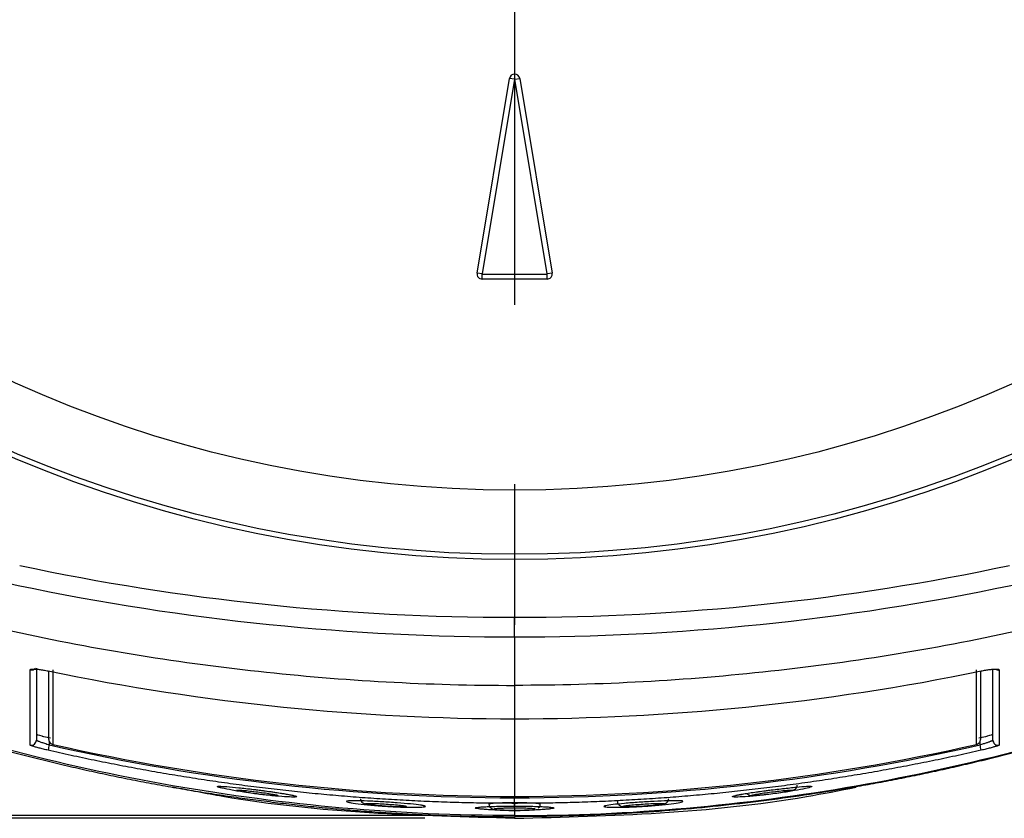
# Model space of a CAD drawing. Header units: millimetres. Extents: x 0 to 776, y 0 to 594.
# Tile 19 of 52: x 115 to 153, y 369 to 400. Entities that reach past the tile are written whole.
import ezdxf

# ---------------------------------------------------------------- set-up
doc = ezdxf.new("R2010")
doc.units = ezdxf.units.MM
doc.header["$LTSCALE"] = 2.75
doc.linetypes.add('CENTERX2', pattern=[20.32, 12.7, -2.54, 2.54, -2.54])
doc.layers.add('CENTER', color=40, linetype='CENTERX2')
doc.layers.add('DIMENSIONS', color=140, linetype='Continuous', lineweight=25)
doc.styles.add('SLDTEXTSTYLE0', font='TXT', dxfattribs={"width": 0.7})
doc.dimstyles.new('SLDDIMSTYLE0', dxfattribs={"dimtxt": 5.934521, "dimasz": 9.0805, "dimexe": 0, "dimexo": 0.0625, "dimgap": 1.48363, "dimtad": 0, "dimtih": 1, "dimtoh": 1, "dimdec": 1, "dimrnd": 1e-09, "dimzin": 4, "dimdsep": 46, "dimtxsty": 'SLDTEXTSTYLE0', "dimsah": 1, "dimcen": 0.09, "dimadec": 0, "dimazin": 1, "dimtfac": 1, "dimtdec": 1, "dimtofl": 0, "dimtmove": 0, "dimatfit": 3, "dimfxl": 0, "dimfrac": 2, "dimtolj": 1, "dimtzin": 12, "dimarcsym": 0})
doc.dimstyles.new('SLDDIMSTYLE1', dxfattribs={"dimtxt": 5.934521, "dimasz": 9.0805, "dimexe": 0, "dimexo": 0.0625, "dimgap": 1.48363, "dimtad": 0, "dimtih": 1, "dimtoh": 1, "dimdec": 1, "dimrnd": 1e-09, "dimzin": 12, "dimdsep": 46, "dimtxsty": 'SLDTEXTSTYLE0', "dimsah": 1, "dimcen": 0.09, "dimadec": 0, "dimazin": 3, "dimtfac": 1, "dimtdec": 1, "dimtofl": 0, "dimtmove": 0, "dimatfit": 3, "dimfxl": 0, "dimfrac": 2, "dimtolj": 1, "dimtzin": 12, "dimarcsym": 0})
doc.dimstyles.new('SLDDIMSTYLE5', dxfattribs={"dimtxt": 5.934521, "dimasz": 9.0805, "dimexe": 0, "dimexo": 0.0625, "dimgap": 1.48363, "dimtad": 0, "dimtih": 1, "dimtoh": 1, "dimdec": 1, "dimrnd": 1e-09, "dimzin": 12, "dimdsep": 46, "dimtxsty": 'SLDTEXTSTYLE0', "dimsah": 1, "dimcen": 0, "dimadec": 0, "dimazin": 3, "dimtfac": 1, "dimtdec": 1, "dimtofl": 0, "dimtmove": 0, "dimatfit": 3, "dimfxl": 0, "dimfrac": 2, "dimtolj": 1, "dimtzin": 12, "dimarcsym": 0})

# ---------------------------------------------------------------- blocks, each defined once
blk = doc.blocks.new('_D_20')
at = {"layer": 'DIMENSIONS'}
for p, q in [((78.056, 429.326), (56.414, 429.326)), ((65.145, 429.326), (65.145, 412.12)), ((56.328, 401.36), (54.335, 401.36)), ((54.335, 401.36), (54.335, 391.928)), ((73.963, 401.36), (75.956, 401.36)), ((75.956, 401.36), (75.956, 391.928)), ((54.335, 391.928), (56.328, 391.928)), ((75.956, 391.928), (73.963, 391.928)), ((65.145, 369.326), (65.145, 390.599)), ((130.517, 369.326), (56.414, 369.326))]:
    blk.add_line(p, q, dxfattribs=at)
for points in [[(65.145, 429.326), (63.748, 420.246), (66.542, 420.246)], [(65.145, 369.326), (66.542, 378.407), (63.748, 378.407)]]:
    blk.add_solid(points, dxfattribs=at)
at = {"layer": 'DIMENSIONS', "char_height": 5.8208, "attachment_point": 1, "style": 'SLDTEXTSTYLE0'}
for s, insert in [('60.0', (56.328, 410.192)), ('2.36', (56.328, 399.431))]:
    blk.add_mtext(s, dxfattribs=dict(at, insert=insert))
blk = doc.blocks.new('_D_22')
at = {"layer": 'DIMENSIONS'}
for p, q in [((87.969, 481.826), (28.787, 481.826)), ((37.519, 481.826), (37.519, 438.894)), ((28.701, 428.133), (26.708, 428.133)), ((26.708, 428.133), (26.708, 418.701)), ((46.336, 428.133), (48.329, 428.133)), ((48.329, 428.133), (48.329, 418.701)), ((26.708, 418.701), (28.701, 418.701)), ((48.329, 418.701), (46.336, 418.701)), ((37.519, 369.432), (37.519, 417.373)), ((130.517, 369.432), (28.787, 369.432))]:
    blk.add_line(p, q, dxfattribs=at)
for points in [[(37.519, 481.826), (36.122, 472.746), (38.916, 472.746)], [(37.519, 369.432), (38.916, 378.512), (36.122, 378.512)]]:
    blk.add_solid(points, dxfattribs=at)
at = {"layer": 'DIMENSIONS', "char_height": 5.8208, "attachment_point": 1, "style": 'SLDTEXTSTYLE0'}
for s, insert in [('112.4', (26.233, 436.965)), ('4.42', (28.701, 426.205))]:
    blk.add_mtext(s, dxfattribs=dict(at, insert=insert))
blk = doc.blocks.new('_D_24')
at = {"layer": 'DIMENSIONS'}
for p, q in [((81.11, 511.787), (79.117, 511.787)), ((79.117, 511.787), (79.117, 502.355)), ((98.745, 511.787), (100.738, 511.787)), ((100.738, 511.787), (100.738, 502.355)), ((120.688, 511.787), (103.225, 511.787)), ((126.048, 478.609), (120.688, 511.787)), ((79.117, 502.355), (81.11, 502.355)), ((100.738, 502.355), (98.745, 502.355))]:
    blk.add_line(p, q, dxfattribs=at)
blk.add_solid([(126.048, 478.609), (125.979, 487.796), (123.22, 487.35)], dxfattribs=at)
at = {"layer": 'DIMENSIONS', "char_height": 5.8208, "attachment_point": 1, "style": 'SLDTEXTSTYLE0'}
for s, insert in [('%%c', (76.63, 520.619)), ('99.8', (85.59, 520.619)), ('3.93', (81.11, 509.859))]:
    blk.add_mtext(s, dxfattribs=dict(at, insert=insert))
blk = doc.blocks.new('SW_CENTERMARKSYMBOL_6')
at = {"layer": 'CENTER', "color": 0}
blk.add_line((0, -5.08), (0, -52.461), dxfattribs=at)

msp = doc.modelspace()

# ---------------------------------------------------------------- linework, layer by layer
for p, q in [((132.548, 390.559), (133.812, 398.143)), ((134.003, 398.111), (132.739, 390.527)), ((134.003, 398.111), (133.812, 398.143)), ((134.016, 398.111), (134.207, 398.143)), ((135.28, 390.527), (134.016, 398.111)), ((134.207, 398.143), (135.471, 390.559)), ((132.739, 390.527), (132.548, 390.559)), ((132.745, 390.52), (135.273, 390.52)), ((132.745, 390.326), (132.745, 390.52)), ((135.273, 390.326), (132.745, 390.326)), ((135.273, 390.326), (135.273, 390.52)), ((135.471, 390.559), (135.28, 390.527)), ((134.009, 376.377), (134.009, 377.156)), ((115.763, 375.081), (115.849, 375.064)), ((115.849, 375.063), (115.849, 375.065)), ((152.17, 375.064), (152.323, 375.094)), ((115.617, 372.52), (115.933, 372.455)), ((115.889, 372.315), (115.889, 372.189)), ((152.086, 372.455), (152.402, 372.52)), ((152.129, 372.189), (152.129, 372.323)), ((144.066, 370.44), (144.607, 370.505)), ((134.009, 369.909), (134.009, 370.126)), ((134.009, 369.722), (134.009, 369.939)), ((134.009, 369.633), (134.009, 369.641))]:
    msp.add_line(p, q)
for radius in [49.921, 49.719, 47.221]:
    msp.add_circle((134.009, 429.326), radius)
for centre, radius, start, end in [((134.009, 398.11), 0.2, 9.4623, 170.5377), ((134.009, 398.11), 0.00635, 9.4623, 170.5377), ((132.745, 390.526), 0.2, 170.5377, 270), ((132.745, 390.526), 0.00635, 170.5377, 270), ((135.273, 390.526), 0.2, 270, 9.4623), ((135.273, 390.526), 0.00635, 270, 9.4623), ((115.19, 375.303), 0.201, 257.9323, 322.0684), ((152.829, 375.304), 0.202, 236.1912, 281.9762), ((115.19, 372.374), 0.2, 256.4891, 359.9436), ((116.069, 372.401), 0.199, 180.0016, 203.4401), ((116.069, 372.401), 0.2, 203.3585, 257.1681), ((116.069, 372.402), 0.2, 203.4563, 257.2229), ((151.949, 372.401), 0.2, 282.8359, 325.6463), ((151.95, 372.402), 0.2, 282.7834, 325.4713), ((151.95, 372.401), 0.199, 325.476, 359.9957), ((152.829, 372.374), 0.2, 180.0564, 283.511), ((118.969, 371.424), 3.173, 166.0581, 169.9725), ((149.05, 371.424), 3.173, 10.0275, 13.942)]:
    msp.add_arc(centre, radius, start, end)
for points in [[(134.009, 376.377), (121.57, 376.375), (107.597, 378.915), (95.958, 384.837)], [(172.06, 384.837), (160.421, 378.915), (146.449, 376.375), (134.009, 376.377)], [(114.739, 379.174), (121.056, 377.829), (127.479, 377.156), (134.009, 377.156)], [(134.009, 377.156), (140.537, 377.156), (146.959, 377.828), (153.274, 379.173)], [(134.009, 376.377), (134.009, 375.695), (134.009, 375.073), (134.009, 374.504)], [(115.849, 375.065), (121.95, 373.8), (128.118, 373.204), (134.009, 373.203)], [(134.009, 373.203), (139.901, 373.204), (146.069, 373.8), (152.17, 375.065)], [(134.009, 374.523), (134.009, 374.046), (134.009, 373.607), (134.009, 373.203)], [(134.009, 373.286), (134.009, 371.813), (134.009, 370.825), (134.009, 370.178)], [(115.617, 372.52), (115.478, 372.557), (115.389, 372.587), (115.389, 372.596)], [(115.889, 372.456), (115.793, 372.478), (115.698, 372.498), (115.617, 372.52)], [(152.402, 372.52), (152.321, 372.498), (152.226, 372.478), (152.129, 372.456)], [(152.629, 372.596), (152.629, 372.587), (152.541, 372.557), (152.402, 372.52)], [(115.889, 372.189), (121.851, 370.817), (127.891, 370.126), (134.009, 370.126)], [(116.025, 372.207), (122.013, 370.842), (128.095, 370.178), (134.009, 370.178)], [(134.009, 370.178), (139.923, 370.178), (146.006, 370.842), (151.994, 372.207)], [(134.009, 370.126), (140.128, 370.126), (146.168, 370.817), (152.129, 372.189)], [(134.009, 369.909), (134.009, 369.872), (134.009, 369.836), (134.009, 369.802)], [(134.009, 369.722), (134.009, 369.692), (134.009, 369.662), (134.009, 369.634)], [(134.009, 369.633), (134.009, 369.56), (134.009, 369.493), (134.009, 369.432)], [(134.009, 369.389), (134.009, 369.368), (134.009, 369.347), (134.009, 369.326)]]:
    msp.add_open_spline(points, degree=3)
for points, knots in [([(95.473, 383.39), (98.441, 381.833), (101.493, 380.526), (107.732, 378.312), (110.919, 377.407), (115.792, 376.319), (117.435, 376.001), (120.727, 375.458), (122.378, 375.233), (127.341, 374.689), (130.667, 374.504), (134.009, 374.504)], [0, 0, 0, 0, 0.25, 0.25, 0.5, 0.5, 0.625, 0.625, 0.75, 0.75, 1, 1, 1, 1]), ([(172.546, 383.39), (169.578, 381.833), (166.526, 380.526), (160.287, 378.312), (157.099, 377.407), (152.227, 376.319), (150.584, 376.001), (147.291, 375.458), (145.641, 375.233), (140.677, 374.689), (137.352, 374.504), (134.009, 374.504)], [0, 0, 0, 0, 0.25, 0.25, 0.5, 0.5, 0.625, 0.625, 0.75, 0.75, 1, 1, 1, 1]), ([(115.143, 372.179), (115.143, 372.218), (115.143, 372.294), (115.144, 372.42), (115.144, 372.556), (115.144, 372.7), (115.144, 372.853), (115.145, 373.015), (115.145, 373.187), (115.145, 373.366), (115.146, 373.555), (115.146, 373.752), (115.146, 373.957), (115.146, 374.17), (115.147, 374.392), (115.147, 374.621), (115.147, 374.858), (115.147, 375.024), (115.148, 375.106)], [0, 0, 0, 0, 0.069111, 0.137236, 0.2044, 0.270626, 0.33594, 0.400363, 0.463916, 0.526622, 0.588499, 0.649568, 0.709848, 0.769356, 0.828109, 0.886123, 0.943415, 1, 1, 1, 1]), ([(115.148, 375.106), (115.148, 375.11), (115.15, 375.118), (115.163, 375.127), (115.184, 375.134), (115.214, 375.138), (115.252, 375.14), (115.298, 375.14), (115.376, 375.137), (115.494, 375.126), (115.666, 375.101), (115.787, 375.077), (115.849, 375.065)], [0, 0, 0, 0, 0.074129, 0.145685, 0.215603, 0.284889, 0.35457, 0.42566, 0.49911, 0.666879, 0.829686, 1, 1, 1, 1]), ([(115.389, 375.174), (115.389, 374.832), (115.389, 374.105), (115.389, 373.112), (115.389, 372.654), (115.389, 372.374)], [0, 0, 0, 0, 0.256546, 0.545609, 1, 1, 1, 1]), ([(115.869, 372.401), (115.869, 372.573), (115.869, 372.915), (115.869, 373.719), (115.869, 374.573), (115.869, 375.061)], [0, 0, 0, 0, 0.3002786, 0.6004079, 1, 1, 1, 1]), ([(116.03, 375.114), (116.03, 375.033), (116.029, 374.87), (116.029, 374.637), (116.029, 374.41), (116.029, 374.191), (116.028, 373.98), (116.028, 373.777), (116.028, 373.582), (116.027, 373.395), (116.027, 373.216), (116.027, 373.046), (116.027, 372.884), (116.026, 372.731), (116.026, 372.586), (116.026, 372.45), (116.025, 372.322), (116.025, 372.245), (116.025, 372.207)], [0, 0, 0, 0, 0.056649, 0.113999, 0.172065, 0.230863, 0.290408, 0.350716, 0.411806, 0.473696, 0.536403, 0.599948, 0.664351, 0.729633, 0.795816, 0.862922, 0.930976, 1, 1, 1, 1]), ([(151.994, 372.207), (151.994, 372.245), (151.993, 372.322), (151.993, 372.45), (151.993, 372.586), (151.993, 372.731), (151.992, 372.884), (151.992, 373.046), (151.992, 373.216), (151.992, 373.395), (151.991, 373.582), (151.991, 373.777), (151.991, 373.98), (151.99, 374.191), (151.99, 374.41), (151.99, 374.637), (151.99, 374.87), (151.989, 375.033), (151.989, 375.114)], [0, 0, 0, 0, 0.0690245, 0.1370778, 0.2041842, 0.2703671, 0.3356491, 0.400052, 0.463597, 0.5263043, 0.5881936, 0.6492835, 0.7095922, 0.7691371, 0.8279348, 0.8860011, 0.9433513, 1, 1, 1, 1]), ([(152.149, 375.061), (152.149, 374.768), (152.149, 374.096), (152.149, 373.147), (152.149, 372.684), (152.149, 372.401)], [0, 0, 0, 0, 0.2314877, 0.5302952, 1, 1, 1, 1]), ([(152.17, 375.065), (152.201, 375.071), (152.263, 375.083), (152.353, 375.1), (152.439, 375.113), (152.52, 375.124), (152.597, 375.132), (152.689, 375.14), (152.786, 375.142), (152.859, 375.131), (152.867, 375.115), (152.871, 375.106)], [0, 0, 0, 0, 0.086977, 0.170615, 0.252373, 0.333809, 0.4165, 0.501955, 0.66946, 0.831178, 1, 1, 1, 1]), ([(152.629, 372.374), (152.629, 372.541), (152.629, 372.876), (152.629, 373.579), (152.629, 374.325), (152.629, 374.883), (152.629, 375.133)], [0, 0, 0, 0, 0.292035, 0.583919, 0.813275, 1, 1, 1, 1]), ([(152.871, 375.106), (152.871, 375.024), (152.872, 374.858), (152.872, 374.621), (152.872, 374.392), (152.872, 374.17), (152.873, 373.957), (152.873, 373.752), (152.873, 373.555), (152.874, 373.366), (152.874, 373.187), (152.874, 373.016), (152.874, 372.853), (152.875, 372.7), (152.875, 372.556), (152.875, 372.42), (152.876, 372.294), (152.876, 372.218), (152.876, 372.18)], [0, 0, 0, 0, 0.0565845, 0.1138767, 0.1718914, 0.2306444, 0.2901521, 0.3504316, 0.4115008, 0.4733784, 0.5360839, 0.5996375, 0.6640601, 0.7293735, 0.7956004, 0.8627642, 0.930889, 1, 1, 1, 1]), ([(107.625, 374.034), (107.9, 373.935), (108.45, 373.737), (109.278, 373.453), (110.108, 373.177), (110.939, 372.911), (111.772, 372.655), (112.607, 372.409), (113.443, 372.172), (114.281, 371.945), (115.121, 371.727), (115.962, 371.52), (116.805, 371.321), (117.65, 371.133), (118.496, 370.954), (119.344, 370.785), (120.194, 370.625), (121.045, 370.475), (121.898, 370.335), (122.753, 370.205), (123.609, 370.084), (124.467, 369.973), (125.326, 369.871), (126.188, 369.779), (127.05, 369.697), (127.915, 369.625), (128.781, 369.562), (129.648, 369.509), (130.517, 369.465), (131.388, 369.431), (132.26, 369.407), (133.134, 369.392), (133.718, 369.39), (134.009, 369.389)], [0, 0, 0, 0, 0.032601, 0.065141, 0.097624, 0.130052, 0.162431, 0.194764, 0.227055, 0.259308, 0.291528, 0.323717, 0.355881, 0.388023, 0.420148, 0.452259, 0.48436, 0.516456, 0.54855, 0.580648, 0.612752, 0.644866, 0.676996, 0.709145, 0.741316, 0.773515, 0.805745, 0.83801, 0.870313, 0.902661, 0.935055, 0.9675, 1, 1, 1, 1]), ([(134.009, 369.432), (131.759, 369.432), (129.524, 369.532), (125.083, 369.923), (122.876, 370.213), (118.493, 370.981), (116.315, 371.458), (111.99, 372.604), (109.839, 373.275), (107.725, 374.038)], [0, 0, 0, 0, 0.25, 0.25, 0.5, 0.5, 0.75, 0.75, 1, 1, 1, 1]), ([(134.009, 369.432), (136.255, 369.432), (138.486, 369.532), (142.918, 369.921), (145.119, 370.21), (149.494, 370.975), (151.667, 371.45), (155.983, 372.591), (158.13, 373.258), (160.24, 374.019)], [0, 0, 0, 0, 0.25, 0.25, 0.5, 0.5, 0.75, 0.75, 1, 1, 1, 1]), ([(160.34, 374.014), (160.069, 373.917), (159.528, 373.723), (158.714, 373.445), (157.9, 373.176), (157.086, 372.917), (156.272, 372.668), (155.459, 372.429), (154.646, 372.199), (153.834, 371.98), (153.022, 371.77), (152.212, 371.569), (151.403, 371.378), (150.595, 371.197), (149.789, 371.024), (148.984, 370.861), (148.181, 370.707), (147.09, 370.509), (145.708, 370.282), (144.033, 370.043), (142.358, 369.842), (140.683, 369.676), (139.01, 369.548), (137.339, 369.457), (135.673, 369.4), (134.563, 369.393), (134.009, 369.389)], [0, 0, 0, 0, 0.032167, 0.064216, 0.096145, 0.127955, 0.159644, 0.191212, 0.222658, 0.253981, 0.285179, 0.316253, 0.347201, 0.378023, 0.408716, 0.439281, 0.469717, 0.500022, 0.563108, 0.626052, 0.688841, 0.751462, 0.813902, 0.876147, 0.938185, 1, 1, 1, 1]), ([(115.389, 372.374), (115.39, 372.372), (115.392, 372.37), (115.405, 372.362), (115.427, 372.35), (115.461, 372.335), (115.505, 372.317), (115.562, 372.296), (115.63, 372.273), (115.709, 372.247), (115.797, 372.219), (115.858, 372.199), (115.889, 372.189)], [0, 0, 0, 0, 0.07819, 0.16081, 0.248059, 0.340109, 0.437104, 0.539166, 0.646402, 0.758902, 0.876746, 1, 1, 1, 1]), ([(152.129, 372.189), (152.154, 372.197), (152.201, 372.212), (152.271, 372.234), (152.335, 372.255), (152.394, 372.275), (152.447, 372.293), (152.493, 372.31), (152.532, 372.325), (152.564, 372.338), (152.589, 372.349), (152.608, 372.358), (152.621, 372.366), (152.628, 372.371), (152.629, 372.373), (152.629, 372.374)], [0, 0, 0, 0, 0.0953052, 0.1873972, 0.2763058, 0.3620641, 0.4447089, 0.5242814, 0.600828, 0.6744007, 0.7450581, 0.8128666, 0.8779011, 0.9402467, 1, 1, 1, 1]), ([(115.844, 371.977), (115.813, 371.984), (115.751, 371.999), (115.661, 372.021), (115.575, 372.042), (115.494, 372.063), (115.418, 372.084), (115.325, 372.11), (115.229, 372.14), (115.155, 372.167), (115.147, 372.175), (115.143, 372.179)], [0, 0, 0, 0, 0.087029, 0.170938, 0.253119, 0.335051, 0.418225, 0.504066, 0.672145, 0.833215, 1, 1, 1, 1]), ([(134.009, 369.909), (133.705, 369.91), (133.097, 369.912), (132.183, 369.928), (131.27, 369.954), (130.355, 369.991), (129.441, 370.038), (128.527, 370.096), (127.613, 370.163), (126.699, 370.241), (125.786, 370.33), (124.874, 370.429), (123.963, 370.537), (123.053, 370.657), (122.145, 370.786), (121.238, 370.926), (120.333, 371.075), (119.43, 371.235), (118.53, 371.405), (117.632, 371.585), (116.737, 371.775), (116.142, 371.91), (115.844, 371.977)], [0, 0, 0, 0, 0.0497975, 0.0996472, 0.1495439, 0.1994819, 0.249456, 0.2994609, 0.3494913, 0.3995421, 0.4496083, 0.4996848, 0.5497669, 0.5998496, 0.6499283, 0.6999985, 0.7500557, 0.8000956, 0.850114, 0.9001068, 0.95007, 1, 1, 1, 1]), ([(152.174, 371.977), (151.877, 371.91), (151.282, 371.775), (150.387, 371.585), (149.489, 371.405), (148.588, 371.235), (147.686, 371.075), (146.781, 370.926), (145.874, 370.786), (144.966, 370.657), (144.056, 370.537), (143.145, 370.429), (142.233, 370.33), (141.32, 370.241), (140.406, 370.163), (139.492, 370.096), (138.578, 370.038), (137.663, 369.991), (136.749, 369.954), (135.835, 369.928), (134.922, 369.912), (134.314, 369.91), (134.009, 369.909)], [0, 0, 0, 0, 0.04993, 0.099893, 0.149886, 0.199904, 0.249944, 0.300001, 0.350072, 0.40015, 0.450233, 0.500315, 0.550392, 0.600458, 0.650509, 0.700539, 0.750544, 0.800518, 0.850456, 0.900353, 0.950203, 1, 1, 1, 1]), ([(152.876, 372.18), (152.875, 372.178), (152.874, 372.175), (152.861, 372.167), (152.84, 372.158), (152.81, 372.147), (152.772, 372.134), (152.725, 372.12), (152.647, 372.097), (152.529, 372.064), (152.358, 372.02), (152.236, 371.992), (152.174, 371.977)], [0, 0, 0, 0, 0.073088, 0.143853, 0.213239, 0.282244, 0.351886, 0.423152, 0.496967, 0.665617, 0.829356, 1, 1, 1, 1]), ([(134.009, 369.326), (132.12, 369.373), (128.32, 369.466), (123.87, 369.92), (121.346, 370.414), (120.697, 370.541)], [0, 0, 0, 0, 0.423553, 0.851788, 1, 1, 1, 1]), ([(123.744, 370.306), (123.675, 370.316), (123.41, 370.353), (122.994, 370.423), (122.658, 370.49), (122.491, 370.532), (122.429, 370.556), (122.434, 370.571), (122.527, 370.578), (122.781, 370.565), (123.171, 370.528), (123.537, 370.489), (123.734, 370.465), (123.831, 370.454)], [0, 0, 0, 0, 0.047678, 0.184316, 0.320508, 0.389116, 0.45551, 0.521899, 0.590594, 0.727029, 0.863944, 0.933102, 1, 1, 1, 1]), ([(124.005, 370.354), (123.902, 370.367), (123.692, 370.392), (123.428, 370.417), (123.233, 370.43), (123.162, 370.424), (123.215, 370.4), (123.398, 370.362), (123.653, 370.318), (123.963, 370.274), (124.276, 370.238), (124.54, 370.215), (124.736, 370.205), (124.806, 370.213), (124.754, 370.235), (124.572, 370.271), (124.316, 370.312), (124.108, 370.341), (124.005, 370.354)], [0, 0, 0, 0, 0.061511, 0.125437, 0.189106, 0.25017, 0.31102, 0.374755, 0.438558, 0.499985, 0.561348, 0.625149, 0.688877, 0.750062, 0.811152, 0.874743, 0.938457, 1, 1, 1, 1]), ([(123.692, 370.472), (123.698, 370.472), (123.893, 370.449), (124.217, 370.407), (124.607, 370.353), (124.88, 370.313), (125.022, 370.289), (125.088, 370.278)], [0, 0, 0, 0, 0.012865, 0.399122, 0.601462, 0.814381, 1, 1, 1, 1]), ([(123.831, 370.454), (123.87, 370.449), (123.948, 370.439), (124.066, 370.424), (124.184, 370.408), (124.303, 370.393), (124.477, 370.369), (124.7, 370.337), (124.951, 370.298), (125.17, 370.262), (125.346, 370.229), (125.47, 370.2), (125.532, 370.178), (125.527, 370.163), (125.434, 370.152), (125.18, 370.157), (124.789, 370.185), (124.423, 370.221), (124.178, 370.249), (123.982, 370.274), (123.884, 370.287), (123.835, 370.293)], [0, 0, 0, 0, 0.023099, 0.046242, 0.069601, 0.093348, 0.117643, 0.176425, 0.2362, 0.295925, 0.354504, 0.413951, 0.471554, 0.529159, 0.588628, 0.706421, 0.82449, 0.884173, 0.942063, 0.970962, 1, 1, 1, 1]), ([(134.009, 369.326), (135.899, 369.373), (139.698, 369.466), (144.142, 369.919), (146.66, 370.411), (147.303, 370.537)], [0, 0, 0, 0, 0.424153, 0.852993, 1, 1, 1, 1]), ([(143.822, 370.248), (143.759, 370.241), (143.499, 370.211), (143.083, 370.173), (142.737, 370.153), (142.561, 370.153), (142.492, 370.161), (142.488, 370.176), (142.57, 370.206), (142.813, 370.257), (143.196, 370.319), (143.559, 370.372), (143.756, 370.398), (143.853, 370.411)], [0, 0, 0, 0, 0.043768, 0.180768, 0.317611, 0.386764, 0.453827, 0.520892, 0.590014, 0.72669, 0.863514, 0.932769, 1, 1, 1, 1]), ([(142.616, 370.225), (142.616, 370.225), (142.612, 370.218), (142.653, 370.234), (142.738, 370.245), (142.921, 370.278), (143.154, 370.315), (143.421, 370.355), (143.616, 370.381), (143.71, 370.394)], [0, 0, 0, 0, 0.000844, 0.089614, 0.274645, 0.459676, 0.644325, 0.828164, 1, 1, 1, 1]), ([(144.009, 370.353), (143.906, 370.34), (143.698, 370.312), (143.445, 370.27), (143.264, 370.235), (143.213, 370.212), (143.286, 370.205), (143.483, 370.215), (143.749, 370.238), (144.062, 370.275), (144.372, 370.319), (144.625, 370.363), (144.806, 370.401), (144.856, 370.424), (144.784, 370.43), (144.587, 370.417), (144.322, 370.391), (144.111, 370.366), (144.009, 370.353)], [0, 0, 0, 0, 0.061375, 0.125268, 0.188901, 0.249854, 0.310712, 0.37453, 0.438434, 0.499923, 0.561233, 0.62501, 0.688669, 0.74975, 0.810861, 0.874539, 0.938371, 1, 1, 1, 1]), ([(143.71, 370.394), (143.716, 370.395), (143.817, 370.409), (143.942, 370.425), (144.053, 370.439), (144.066, 370.44)], [0, 0, 0, 0, 0.0468, 0.887879, 1, 1, 1, 1]), ([(143.853, 370.411), (143.951, 370.424), (144.151, 370.449), (144.545, 370.495), (144.997, 370.543), (145.341, 370.572), (145.515, 370.578), (145.585, 370.573), (145.588, 370.558), (145.505, 370.526), (145.26, 370.468), (144.877, 370.397), (144.515, 370.34), (144.291, 370.307), (144.162, 370.29), (144.132, 370.287)], [0, 0, 0, 0, 0.060457, 0.122853, 0.246244, 0.369274, 0.431262, 0.491314, 0.551225, 0.613168, 0.735949, 0.859022, 0.921119, 0.981209, 1, 1, 1, 1]), ([(144.753, 370.397), (144.823, 370.415), (144.918, 370.44), (144.986, 370.52), (145.006, 370.573), (145.008, 370.603), (145.009, 370.617)], [0, 0, 0, 0, 0.608812, 0.830112, 0.920877, 1, 1, 1, 1]), ([(128.846, 369.97), (128.943, 369.964), (129.143, 369.951), (129.534, 369.922), (129.979, 369.884), (130.312, 369.846), (130.477, 369.818), (130.538, 369.799), (130.533, 369.783), (130.44, 369.766), (130.187, 369.755), (129.799, 369.757), (129.434, 369.77), (129.143, 369.784), (128.846, 369.803), (128.457, 369.834), (128.012, 369.88), (127.679, 369.926), (127.514, 369.959), (127.452, 369.98), (127.457, 369.995), (127.548, 370.009), (127.8, 370.013), (128.187, 370.002), (128.552, 369.986), (128.748, 369.975), (128.846, 369.97)], [0, 0, 0, 0, 0.030752, 0.062487, 0.125247, 0.18791, 0.219519, 0.250137, 0.280728, 0.312354, 0.37501, 0.437718, 0.469345, 0.499957, 0.530555, 0.562178, 0.624842, 0.687476, 0.719115, 0.749783, 0.780475, 0.812129, 0.874788, 0.937506, 0.969227, 1, 1, 1, 1]), ([(128.009, 370.091), (128.011, 370.073), (128.014, 370.036), (128.044, 369.972), (128.138, 369.891), (128.262, 369.874), (128.465, 369.843), (128.642, 369.824), (128.825, 369.807), (129.062, 369.79), (129.297, 369.778), (129.496, 369.775), (129.595, 369.771), (129.63, 369.774), (129.63, 369.774)], [0, 0, 0, 0, 0.027954, 0.058612, 0.12873, 0.313881, 0.411767, 0.504238, 0.592, 0.675793, 0.834999, 0.916182, 0.99928, 1, 1, 1, 1]), ([(138.852, 369.949), (138.949, 369.956), (139.149, 369.968), (139.541, 369.989), (139.989, 370.008), (140.327, 370.013), (140.498, 370.007), (140.564, 369.997), (140.564, 369.981), (140.478, 369.953), (140.232, 369.909), (139.849, 369.863), (139.487, 369.828), (139.197, 369.805), (138.899, 369.786), (138.509, 369.766), (138.061, 369.754), (137.722, 369.758), (137.55, 369.769), (137.484, 369.782), (137.483, 369.798), (137.568, 369.824), (137.813, 369.86), (138.196, 369.899), (138.559, 369.929), (138.754, 369.943), (138.852, 369.949)], [0, 0, 0, 0, 0.030767, 0.06252, 0.125328, 0.188039, 0.219659, 0.250298, 0.280884, 0.3125, 0.375134, 0.437822, 0.46944, 0.50004, 0.530635, 0.56225, 0.624909, 0.687566, 0.719236, 0.749935, 0.780649, 0.812313, 0.874933, 0.937564, 0.969248, 1, 1, 1, 1]), ([(138.01, 369.989), (138.011, 369.975), (138.013, 369.945), (138.032, 369.892), (138.072, 369.84), (138.128, 369.806), (138.17, 369.791), (138.206, 369.789), (138.222, 369.789)], [0, 0, 0, 0, 0.104476, 0.209962, 0.416598, 0.61842, 0.82569, 1, 1, 1, 1]), ([(139.78, 369.886), (139.835, 369.899), (139.921, 369.918), (139.981, 369.983), (140.005, 370.042), (140.007, 370.076), (140.009, 370.091)], [0, 0, 0, 0, 0.521, 0.796401, 0.905845, 1, 1, 1, 1]), ([(143.052, 370.298), (143.059, 370.288), (143.079, 370.257), (143.126, 370.233), (143.175, 370.215), (143.213, 370.216), (143.235, 370.217)], [0, 0, 0, 0, 0.128799, 0.3908, 0.650393, 1, 1, 1, 1]), ([(129.007, 369.88), (128.904, 369.887), (128.694, 369.899), (128.433, 369.906), (128.241, 369.906), (128.175, 369.894), (128.232, 369.873), (128.418, 369.846), (128.675, 369.818), (128.986, 369.794), (129.299, 369.777), (129.561, 369.772), (129.753, 369.775), (129.819, 369.788), (129.762, 369.809), (129.577, 369.833), (129.319, 369.859), (129.11, 369.874), (129.007, 369.88)], [0, 0, 0, 0, 0.061335, 0.125235, 0.188921, 0.250049, 0.31098, 0.37477, 0.438599, 0.499922, 0.561159, 0.624943, 0.688716, 0.749986, 0.811192, 0.874831, 0.938542, 1, 1, 1, 1]), ([(134.009, 369.633), (133.97, 369.633), (133.893, 369.633), (133.776, 369.634), (133.661, 369.636), (133.546, 369.639), (133.379, 369.643), (133.168, 369.651), (132.936, 369.664), (132.741, 369.68), (132.592, 369.696), (132.495, 369.713), (132.462, 369.73), (132.495, 369.746), (132.592, 369.76), (132.741, 369.772), (132.936, 369.782), (133.167, 369.79), (133.402, 369.796), (133.62, 369.799), (133.814, 369.801), (133.944, 369.801), (134.009, 369.802)], [0, 0, 0, 0, 0.024437, 0.048925, 0.07365, 0.098791, 0.12452, 0.186781, 0.250196, 0.313566, 0.375808, 0.438906, 0.500008, 0.56109, 0.62421, 0.686436, 0.749817, 0.813213, 0.875493, 0.91802, 0.959242, 1, 1, 1, 1]), ([(133.009, 369.878), (133.009, 369.896), (133.117, 369.915), (133.487, 369.938), (133.748, 369.943), (134.009, 369.939)], [0, 0, 0, 0, 0.5, 0.5, 1, 1, 1, 1]), ([(133.009, 369.881), (133.011, 369.86), (133.016, 369.817), (133.044, 369.766), (133.078, 369.729), (133.15, 369.681), (133.235, 369.673), (133.446, 369.649), (133.723, 369.639), (133.909, 369.637), (134.009, 369.636)], [0, 0, 0, 0, 0.04815, 0.094146, 0.136637, 0.176004, 0.349295, 0.619519, 0.794682, 1, 1, 1, 1]), ([(134.009, 369.722), (133.98, 369.722), (133.921, 369.722), (133.834, 369.721), (133.75, 369.72), (133.669, 369.718), (133.592, 369.716), (133.518, 369.713), (133.394, 369.708), (133.249, 369.698), (133.187, 369.682), (133.248, 369.664), (133.407, 369.651), (133.569, 369.642), (133.707, 369.638), (133.855, 369.635), (133.958, 369.634), (134.009, 369.634)], [0, 0, 0, 0, 0.035835, 0.070873, 0.105593, 0.140487, 0.17604, 0.212712, 0.250924, 0.377915, 0.499989, 0.62192, 0.749079, 0.814874, 0.876959, 0.937797, 1, 1, 1, 1]), ([(134.009, 369.939), (134.271, 369.943), (134.531, 369.938), (134.902, 369.915), (135.009, 369.896), (135.009, 369.878)], [0, 0, 0, 0, 0.5, 0.5, 1, 1, 1, 1]), ([(134.009, 369.802), (134.048, 369.801), (134.126, 369.801), (134.242, 369.801), (134.358, 369.8), (134.473, 369.798), (134.64, 369.795), (134.851, 369.79), (135.082, 369.782), (135.277, 369.772), (135.427, 369.759), (135.524, 369.746), (135.557, 369.73), (135.524, 369.713), (135.427, 369.696), (135.278, 369.68), (135.083, 369.664), (134.852, 369.651), (134.617, 369.642), (134.399, 369.637), (134.205, 369.634), (134.074, 369.633), (134.009, 369.633)], [0, 0, 0, 0, 0.024421, 0.048897, 0.073614, 0.098755, 0.124492, 0.186738, 0.250197, 0.313567, 0.375849, 0.438929, 0.500013, 0.561039, 0.624146, 0.686341, 0.74974, 0.813127, 0.875441, 0.917977, 0.959219, 1, 1, 1, 1]), ([(134.009, 369.634), (134.039, 369.634), (134.098, 369.634), (134.185, 369.635), (134.269, 369.637), (134.35, 369.639), (134.427, 369.642), (134.501, 369.645), (134.625, 369.652), (134.77, 369.664), (134.831, 369.682), (134.771, 369.698), (134.612, 369.709), (134.45, 369.716), (134.312, 369.719), (134.164, 369.722), (134.061, 369.722), (134.009, 369.722)], [0, 0, 0, 0, 0.035864, 0.070926, 0.10566, 0.140558, 0.176101, 0.212747, 0.250913, 0.377905, 0.49999, 0.622019, 0.749154, 0.814955, 0.877021, 0.937829, 1, 1, 1, 1]), ([(134.924, 369.719), (134.929, 369.722), (134.946, 369.734), (134.975, 369.766), (135.003, 369.817), (135.007, 369.859), (135.009, 369.881)], [0, 0, 0, 0, 0.126036, 0.397939, 0.692132, 1, 1, 1, 1]), ([(139.009, 369.88), (138.906, 369.874), (138.697, 369.858), (138.441, 369.833), (138.256, 369.808), (138.2, 369.788), (138.267, 369.775), (138.46, 369.772), (138.723, 369.778), (139.036, 369.794), (139.348, 369.818), (139.604, 369.846), (139.788, 369.873), (139.844, 369.894), (139.778, 369.906), (139.585, 369.906), (139.322, 369.899), (139.112, 369.887), (139.009, 369.88)], [0, 0, 0, 0, 0.0613012, 0.125143, 0.1888326, 0.2499726, 0.3110073, 0.3748138, 0.438615, 0.4999896, 0.5612228, 0.6249585, 0.6886302, 0.7498554, 0.8110673, 0.8747596, 0.9385321, 1, 1, 1, 1]), ([(138.416, 369.774), (138.503, 369.775), (138.637, 369.776), (138.81, 369.783), (138.881, 369.787), (138.894, 369.788)], [0, 0, 0, 0, 0.60576, 0.926682, 1, 1, 1, 1]), ([(138.894, 369.788), (138.941, 369.791), (139.052, 369.797), (139.232, 369.81), (139.476, 369.834), (139.656, 369.842), (139.73, 369.869), (139.731, 369.869)], [0, 0, 0, 0, 0.151848, 0.355513, 0.570029, 0.992114, 1, 1, 1, 1])]:
    msp.add_open_spline(points, degree=3, knots=knots)

# ---------------------------------------------------------------- block references
at = {"layer": 'CENTER'}
msp.add_blockref('SW_CENTERMARKSYMBOL_6', (134.009, 429.326), dxfattribs=at)

# ---------------------------------------------------------------- dimensions: what is measured, and where the dimension line sits
at = {"layer": 'DIMENSIONS'}
dim = msp.add_diameter_dim_2p(p1=(141.971, 380.044), p2=(126.048, 478.609), dimstyle='SLDDIMSTYLE5', dxfattribs=at)
dim.commit()
dim.dimension.update_dxf_attribs({"geometry": '_D_24', "text_midpoint": (89.928, 511.787), "dimtype": 163})
for base, p1, p2, dimstyle, picture, middle in [((37.519, 369.432), (91.462, 481.826), (134.009, 369.432), 'SLDDIMSTYLE1', '_D_22', (37.519, 428.133)), ((65.145, 369.326), (81.548, 429.326), (134.009, 369.326), 'SLDDIMSTYLE0', '_D_20', (65.145, 401.36))]:
    dim = msp.add_linear_dim(base=base, p1=p1, p2=p2, angle=90, dimstyle=dimstyle, dxfattribs=at)
    dim.commit()
    dim.dimension.update_dxf_attribs({"geometry": picture, "text_midpoint": middle, "dimtype": 160})

doc.saveas('drawing.dxf')
